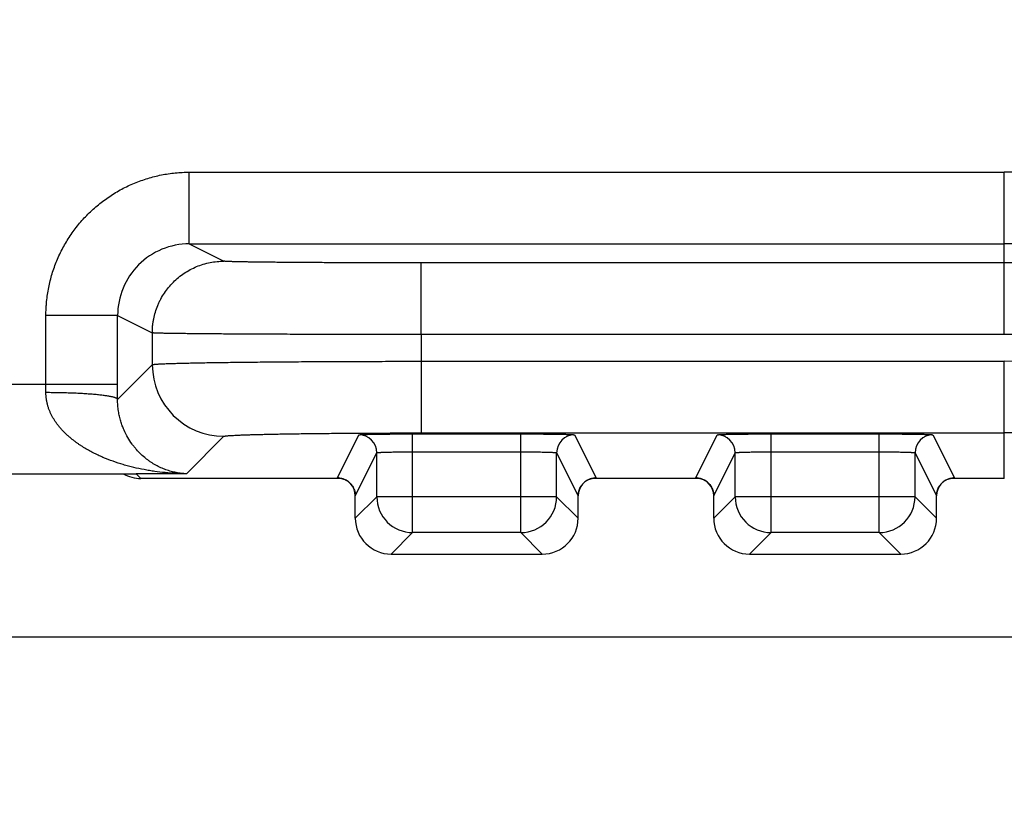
# Model space of a CAD drawing. Header units: inches. Extents: x 0 to 22, y 0 to 17.
# Tile 23 of 42: x 8.881 to 9.156, y 7.329 to 7.55. Entities that reach past the tile are written whole.
import ezdxf

# ---------------------------------------------------------------- set-up
doc = ezdxf.new("R2010")
doc.units = ezdxf.units.IN
doc.header["$LTSCALE"] = 1.21
doc.header["$MEASUREMENT"] = 0
doc.layers.get('0').update_dxf_attribs({"linetype": 'CONTINUOUS'})
doc.layers.add('DIMENSIONS', color=7, linetype='CONTINUOUS')
doc.styles.get("Standard").update_dxf_attribs({"font": 'txt', "width": 0.8})
doc.dimstyles.new('DIMSTYLE_1', dxfattribs={"dimtxt": 0.125, "dimasz": 0.18, "dimexe": 0.18, "dimexo": 0.0625, "dimgap": 0.09, "dimtad": 0, "dimtih": 1, "dimtoh": 1, "dimdec": 3, "dimzin": 4, "dimdsep": 46, "dimtxsty": 'STANDARD', "dimblk": '_FILLED', "dimblk1": '_FILLED', "dimblk2": '_FILLED', "dimcen": 0.09, "dimadec": 0, "dimazin": 0, "dimtp": 0.01, "dimtm": 0.01, "dimtfac": 1, "dimtdec": 3, "dimtofl": 0, "dimtmove": 0, "dimatfit": 3, "dimldrblk": '_FILLED', "dimfxl": 1, "dimtolj": 1, "dimtzin": 4, "dimarcsym": 0})

# ---------------------------------------------------------------- blocks, each defined once
blk = doc.blocks.new('_FILLED')
at = {"color": 0, "linetype": 'BYBLOCK'}
blk.add_solid([(0, 0), (-1, 0.1736111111), (-1, -0.1736111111)], dxfattribs=at)
blk = doc.blocks.new('*D1')
at = {"layer": 'DIMENSIONS', "color": 2, "linetype": 'CONTINUOUS'}
for p, q in [((8.3068517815, 9.339765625), (8.3068517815, 5.626265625)), ((9.4032793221, 7.3152847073), (9.4032793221, 5.626265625)), ((8.3068517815, 5.751265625), (7.8812775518, 5.751265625)), ((9.4032793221, 5.751265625), (9.7632793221, 5.751265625))]:
    blk.add_line(p, q, dxfattribs=at)
at = {"layer": 'DIMENSIONS', "color": 2, "linetype": 'CONTINUOUS', "xscale": 0.18, "yscale": 0.18, "zscale": 0.18}
blk.add_blockref('_FILLED', (8.3068517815, 5.751265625), dxfattribs=at)
at = {"layer": 'DIMENSIONS', "color": 2, "linetype": 'CONTINUOUS', "xscale": 0.18, "yscale": 0.18, "zscale": 0.18, "rotation": 180}
blk.add_blockref('_FILLED', (9.4032793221, 5.751265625), dxfattribs=at)
at = {"layer": 'DIMENSIONS', "color": 2, "linetype": 'CONTINUOUS', "insert": (7.8187775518, 5.813765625), "char_height": 0.125, "width": 1.325, "attachment_point": 3, "line_spacing_factor": 0.9}
blk.add_mtext('1.096{\\Ftxt.shx;\\W1.000000;\\H0.125000; }[27.85]', dxfattribs=at)
blk = doc.blocks.new('*D3')
at = {"layer": 'DIMENSIONS', "color": 2, "linetype": 'CONTINUOUS'}
for p, q in [((9.3630388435, 11.4265674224), (6.956092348, 11.4265674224)), ((7.081092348, 11.4265674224), (7.081092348, 9.679329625)), ((7.081092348, 7.3779638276), (7.081092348, 9.429329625)), ((9.3406897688, 7.3779638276), (6.956092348, 7.3779638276))]:
    blk.add_line(p, q, dxfattribs=at)
at = {"layer": 'DIMENSIONS', "color": 2, "linetype": 'CONTINUOUS', "xscale": 0.18, "yscale": 0.18, "zscale": 0.18}
for p, rotation in [((7.081092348, 11.4265674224), 90), ((7.081092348, 7.3779638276), 270)]:
    blk.add_blockref('_FILLED', p, dxfattribs=dict(at, rotation=rotation))
at = {"layer": 'DIMENSIONS', "color": 2, "linetype": 'CONTINUOUS', "insert": (7.081092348, 9.616829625), "char_height": 0.125, "width": 1.425, "attachment_point": 2, "line_spacing_factor": 0.9}
blk.add_mtext('4.049{\\Ftxt.shx;\\W1.000000;\\H0.125000; }[102.83]', dxfattribs=at)

msp = doc.modelspace()

# ---------------------------------------------------------------- linework, layer by layer
at = {"color": 7, "linetype": 'CONTINUOUS'}
for p, q in [((8.9283286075, 7.4877476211), (8.9283286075, 7.5077468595)), ((8.9283286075, 7.5077468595), (9.1557389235, 7.5077468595)), ((9.1557389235, 7.4624394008), (9.1557389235, 7.5077468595)), ((8.9283286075, 7.4877476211), (8.9379908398, 7.4829168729)), ((8.9283286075, 7.4877476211), (9.1557389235, 7.4877476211)), ((8.9929957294, 7.4624394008), (8.9929957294, 7.4824386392)), ((9.1557389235, 7.4824386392), (8.9929957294, 7.4824386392)), ((8.8883286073, 7.4485785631), (8.8883286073, 7.4677514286)), ((8.9083255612, 7.4677514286), (8.8883286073, 7.4677514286)), ((8.9083255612, 7.4677525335), (8.9180071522, 7.4629110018)), ((8.9083255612, 7.4485785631), (8.9083255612, 7.4677525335)), ((8.9180071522, 7.4629110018), (8.9180071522, 7.4540326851)), ((9.1557389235, 7.4624394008), (8.9930060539, 7.4624394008)), ((8.9930060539, 7.4624394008), (8.9930061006, 7.4549759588)), ((8.9083220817, 7.4443476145), (8.9180071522, 7.4540326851)), ((8.9929957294, 7.4549759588), (8.9929957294, 7.4349790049)), ((8.9930061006, 7.4549759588), (9.1557389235, 7.4549759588)), ((9.1557389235, 7.422265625), (9.1557389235, 7.4549759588)), ((8.8075388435, 7.4485785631), (8.9083255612, 7.4485785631)), ((8.9083220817, 7.4443476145), (8.9083255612, 7.4485785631)), ((8.9696485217, 7.4224409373), (8.9756526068, 7.434450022)), ((8.9906520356, 7.4071791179), (8.9906520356, 7.4347095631)), ((8.9906520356, 7.4347095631), (9.0208258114, 7.4347095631)), ((8.9929957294, 7.4349790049), (9.1557389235, 7.4349790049)), ((9.0208258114, 7.4071791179), (9.0208258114, 7.4347095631)), ((9.0358252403, 7.434450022), (9.0418293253, 7.4224409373)), ((9.0696485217, 7.4224409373), (9.0756526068, 7.434450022)), ((9.0906520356, 7.4071791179), (9.0906520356, 7.4347095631)), ((9.0906520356, 7.4347095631), (9.1208258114, 7.4347095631)), ((9.1208258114, 7.4071791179), (9.1208258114, 7.4347095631)), ((9.1358252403, 7.434450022), (9.1418293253, 7.4224409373)), ((8.9275507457, 7.4235823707), (8.9380063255, 7.4340379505)), ((8.9746483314, 7.4174416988), (8.9806524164, 7.4294507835)), ((8.9806524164, 7.4171787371), (8.9806524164, 7.4294507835)), ((8.9906520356, 7.4297103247), (9.0208258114, 7.4297103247)), ((9.0308254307, 7.4294507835), (9.0368295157, 7.4174416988)), ((9.0308254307, 7.4171787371), (9.0308254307, 7.4294507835)), ((9.0746483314, 7.4174416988), (9.0806524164, 7.4294507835)), ((9.0806524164, 7.4171787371), (9.0806524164, 7.4294507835)), ((9.0906520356, 7.4297103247), (9.1208258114, 7.4297103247)), ((9.1308254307, 7.4294507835), (9.1368295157, 7.4174416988)), ((9.1308254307, 7.4171787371), (9.1308254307, 7.4294507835)), ((8.8075388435, 7.4235785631), (8.912901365, 7.4235785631)), ((8.9128988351, 7.4235785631), (8.912901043, 7.4235785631)), ((8.912901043, 7.4235785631), (8.9135284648, 7.4235823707)), ((8.9148452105, 7.422265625), (8.9135284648, 7.4235823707)), ((8.9275507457, 7.4235823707), (8.9135284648, 7.4235823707)), ((8.970920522, 7.422265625), (8.9148452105, 7.422265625)), ((8.9703386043, 7.4223601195), (8.9696485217, 7.4224409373)), ((9.070920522, 7.422265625), (9.0405565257, 7.422265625)), ((9.0418293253, 7.4224409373), (9.0411373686, 7.4223600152)), ((9.0703386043, 7.4223601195), (9.0696485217, 7.4224409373)), ((9.1557389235, 7.422265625), (9.1405565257, 7.422265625)), ((9.1418293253, 7.4224409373), (9.1411373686, 7.4223600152)), ((8.9746479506, 7.4174394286), (8.9746483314, 7.4174416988)), ((8.9746479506, 7.4111746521), (8.9746479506, 7.4174394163)), ((8.9806524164, 7.4171787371), (8.9746483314, 7.4111746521)), ((9.0308254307, 7.4171787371), (8.9806524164, 7.4171787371)), ((9.0368295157, 7.4111746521), (9.0308254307, 7.4171787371)), ((9.0368295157, 7.4174416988), (9.0368298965, 7.4174394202)), ((9.0368295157, 7.4111746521), (9.0368295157, 7.4174416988)), ((9.0746479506, 7.4174394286), (9.0746483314, 7.4174416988)), ((9.0746479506, 7.4111746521), (9.0746479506, 7.4174394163)), ((9.0806524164, 7.4171787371), (9.0746483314, 7.4111746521)), ((9.1308254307, 7.4171787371), (9.0806524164, 7.4171787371)), ((9.1368295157, 7.4111746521), (9.1308254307, 7.4171787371)), ((9.1368295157, 7.4174416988), (9.1368298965, 7.4174394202)), ((9.1368295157, 7.4111746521), (9.1368295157, 7.4174416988)), ((8.9906520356, 7.4071791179), (8.9846479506, 7.4011750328)), ((9.0208258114, 7.4071791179), (8.9906520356, 7.4071791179)), ((9.0268298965, 7.4011750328), (9.0208258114, 7.4071791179)), ((9.0906520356, 7.4071791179), (9.0846479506, 7.4011750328)), ((9.1208258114, 7.4071791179), (9.0906520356, 7.4071791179)), ((9.1268298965, 7.4011750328), (9.1208258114, 7.4071791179)), ((8.9846479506, 7.4011746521), (9.0268298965, 7.4011746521)), ((9.0846479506, 7.4011746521), (9.1268298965, 7.4011746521))]:
    msp.add_line(p, q, dxfattribs=at)
for points in [[(8.9703670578, 7.422369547), (8.9703678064, 7.4223694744), (8.9703760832, 7.4223686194), (8.9703939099, 7.4223666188), (8.9704215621, 7.4223632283), (8.9704591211, 7.4223581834), (8.9705065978, 7.4223511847), (8.9705638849, 7.4223419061), (8.9706307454, 7.4223300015), (8.9707069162, 7.4223150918), (8.9707922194, 7.4222967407), (8.9708868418, 7.4222743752), (8.9709921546, 7.4222470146), (8.971110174, 7.4222132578), (8.9712422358, 7.4221715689), (8.9713864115, 7.4221212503), (8.9715394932, 7.4220621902), (8.9716987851, 7.4219943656), (8.9718630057, 7.4219173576), (8.9720310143, 7.4218307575), (8.9722016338, 7.4217342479), (8.9723736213, 7.4216276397), (8.972545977, 7.421510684), (8.9727183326, 7.4213827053), (8.9728902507, 7.421242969), (8.9730611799, 7.4210907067), (8.9732304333, 7.4209251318), (8.9733971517, 7.4207454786), (8.9735602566, 7.4205510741), (8.9737185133, 7.4203412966), (8.9738705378, 7.420115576), (8.9740150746, 7.4198728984), (8.9741509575, 7.4196114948), (8.974276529, 7.4193295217), (8.9743893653, 7.4190257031), (8.9744857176, 7.4187020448), (8.9745619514, 7.418362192), (8.9746151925, 7.4180102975), (8.9746434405, 7.4176509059), (8.9746479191, 7.4174394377)], [(9.036829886, 7.4174394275), (9.0368343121, 7.417649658), (9.0368622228, 7.4180068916), (9.03691471, 7.4183560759), (9.0369897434, 7.4186930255), (9.037084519, 7.4190139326), (9.0371955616, 7.4193154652), (9.0373192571, 7.4195956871), (9.0374532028, 7.4198557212), (9.0375957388, 7.4200973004), (9.0377456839, 7.4203221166), (9.0379018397, 7.4205312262), (9.0380628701, 7.42072521), (9.038227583, 7.420904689), (9.0383949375, 7.4210703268), (9.0385640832, 7.4212228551), (9.0387343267, 7.4213630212), (9.0389051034, 7.4214915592), (9.0390759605, 7.4216091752), (9.0392465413, 7.42171654), (9.0394160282, 7.4218139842), (9.0395831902, 7.4219016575), (9.0397468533, 7.4219798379), (9.0399058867, 7.4220489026), (9.0400591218, 7.4221092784), (9.0402043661, 7.4221611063), (9.0403385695, 7.4222044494), (9.0404594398, 7.422239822), (9.0405673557, 7.4222685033), (9.0406639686, 7.4222918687), (9.0407506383, 7.4223109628), (9.0408279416, 7.4223264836), (9.0408960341, 7.4223389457), (9.0409548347, 7.4223487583), (9.0410040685, 7.4223562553), (9.041043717, 7.4223617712), (9.0410739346, 7.4223656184), (9.0410948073, 7.422368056), (9.0411065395, 7.4223693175), (9.0411088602, 7.4223695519)], [(9.0703670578, 7.422369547), (9.0703678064, 7.4223694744), (9.0703760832, 7.4223686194), (9.0703939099, 7.4223666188), (9.0704215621, 7.4223632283), (9.0704591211, 7.4223581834), (9.0705065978, 7.4223511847), (9.0705638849, 7.4223419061), (9.0706307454, 7.4223300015), (9.0707069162, 7.4223150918), (9.0707922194, 7.4222967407), (9.0708868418, 7.4222743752), (9.0709921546, 7.4222470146), (9.071110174, 7.4222132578), (9.0712422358, 7.4221715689), (9.0713864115, 7.4221212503), (9.0715394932, 7.4220621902), (9.0716987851, 7.4219943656), (9.0718630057, 7.4219173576), (9.0720310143, 7.4218307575), (9.0722016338, 7.4217342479), (9.0723736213, 7.4216276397), (9.072545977, 7.421510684), (9.0727183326, 7.4213827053), (9.0728902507, 7.421242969), (9.0730611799, 7.4210907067), (9.0732304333, 7.4209251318), (9.0733971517, 7.4207454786), (9.0735602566, 7.4205510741), (9.0737185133, 7.4203412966), (9.0738705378, 7.420115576), (9.0740150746, 7.4198728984), (9.0741509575, 7.4196114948), (9.074276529, 7.4193295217), (9.0743893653, 7.4190257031), (9.0744857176, 7.4187020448), (9.0745619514, 7.418362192), (9.0746151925, 7.4180102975), (9.0746434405, 7.4176509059), (9.0746479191, 7.4174394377)], [(9.136829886, 7.4174394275), (9.1368343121, 7.417649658), (9.1368622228, 7.4180068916), (9.13691471, 7.4183560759), (9.1369897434, 7.4186930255), (9.137084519, 7.4190139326), (9.1371955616, 7.4193154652), (9.1373192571, 7.4195956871), (9.1374532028, 7.4198557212), (9.1375957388, 7.4200973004), (9.1377456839, 7.4203221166), (9.1379018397, 7.4205312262), (9.1380628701, 7.42072521), (9.138227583, 7.420904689), (9.1383949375, 7.4210703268), (9.1385640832, 7.4212228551), (9.1387343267, 7.4213630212), (9.1389051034, 7.4214915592), (9.1390759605, 7.4216091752), (9.1392465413, 7.42171654), (9.1394160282, 7.4218139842), (9.1395831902, 7.4219016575), (9.1397468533, 7.4219798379), (9.1399058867, 7.4220489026), (9.1400591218, 7.4221092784), (9.1402043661, 7.4221611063), (9.1403385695, 7.4222044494), (9.1404594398, 7.422239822), (9.1405673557, 7.4222685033), (9.1406639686, 7.4222918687), (9.1407506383, 7.4223109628), (9.1408279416, 7.4223264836), (9.1408960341, 7.4223389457), (9.1409548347, 7.4223487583), (9.1410040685, 7.4223562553), (9.141043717, 7.4223617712), (9.1410739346, 7.4223656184), (9.1410948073, 7.422368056), (9.1411065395, 7.4223693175), (9.1411088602, 7.4223695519)]]:
    msp.add_lwpolyline(points, dxfattribs=at)
for centre, radius, start, end in [((9.1557389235, 6.622265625), 0.8854812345, 72.7290893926, 90), ((8.9283197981, 7.4677523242), 0.0199946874, 89.9747568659, 179.9994002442), ((9.1557389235, 6.622265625), 0.8654819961, 72.7127255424, 90), ((9.1557389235, 6.622265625), 0.8601730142, 72.6602672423, 90), ((9.1557389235, 6.622265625), 0.8401737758, 72.2490606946, 90), ((8.9380069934, 7.454036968), 0.0199996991, 180.0122698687, 269.9980864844), ((9.1557389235, 6.622265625), 0.8327103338, 72.1690434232, 90), ((8.1011733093, 7.4485685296), 0.7871552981, 359.8296389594, 0.0007303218), ((8.9756520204, 7.4294495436), 0.0050004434, 0.0142069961, 89.9932816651), ((9.0358258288, 7.4294495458), 0.0050004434, 90.0067435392, 179.98581821), ((9.0756520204, 7.4294495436), 0.0050004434, 0.014206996, 89.9932816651), ((9.1358258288, 7.4294495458), 0.0050004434, 90.0067435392, 179.98581821), ((9.1557389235, 6.622265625), 0.8127133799, 71.9491994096, 90), ((8.91484222, 7.4322616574), 0.0099960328, 240.3477982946, 270.0171411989), ((8.9129341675, 7.432255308), 0.0086931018, 266.7156845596, 269.7655255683), ((8.9129342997, 7.4323261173), 0.0087639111, 269.7665554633, 273.8874521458), ((8.9696477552, 7.4174403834), 0.005000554, 81.8113616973, 89.9912172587), ((8.9719020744, 7.4506833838), 0.0283663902, 266.893009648, 267.1630019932), ((8.9696487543, 7.4174408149), 0.0049995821, 0.3692191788, 81.6901822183), ((9.0418290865, 7.4174408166), 0.0049995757, 98.3315449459, 179.6663732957), ((9.0396268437, 7.4497037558), 0.0273854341, 272.8300815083, 273.1073597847), ((9.0418300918, 7.4174403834), 0.005000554, 90.0087827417, 98.1886833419), ((9.0696477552, 7.4174403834), 0.005000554, 81.8113616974, 89.9912172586), ((9.0719020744, 7.4506833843), 0.0283663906, 266.8930096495, 267.1630019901), ((9.0696487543, 7.4174408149), 0.0049995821, 0.3692191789, 81.6901822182), ((9.1418290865, 7.4174408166), 0.0049995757, 98.331544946, 179.6663732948), ((9.1396268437, 7.4497037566), 0.0273854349, 272.8300815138, 273.1073597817), ((9.1418300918, 7.4174403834), 0.005000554, 90.0087827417, 98.1886833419), ((8.969652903, 7.4174409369), 0.0049954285, 0.0087391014, 0.3681262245), ((8.990652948, 7.4171796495), 0.0100005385, 180.0052273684, 269.9947726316), ((9.020824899, 7.4171796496), 0.0100005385, 270.0052276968, 359.9947723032), ((9.0418248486, 7.4174409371), 0.0049953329, 179.6674721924, 179.991263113), ((9.069652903, 7.4174409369), 0.0049954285, 0.0087391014, 0.3681262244), ((9.090652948, 7.4171796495), 0.0100005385, 180.0052273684, 269.9947726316), ((9.120824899, 7.4171796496), 0.0100005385, 270.0052276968, 359.9947723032), ((9.1418248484, 7.4174409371), 0.0049953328, 179.6674721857, 179.9912631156), ((8.9846479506, 7.4111746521), 0.01, 180.0129589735, 269.9870410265), ((9.0268298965, 7.4111746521), 0.01, 270.0129589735, 359.9870410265), ((9.0846479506, 7.4111746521), 0.01, 180.0129589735, 269.9870410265), ((9.1268298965, 7.4111746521), 0.01, 270.0129589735, 359.9870410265)]:
    msp.add_arc(centre, radius, start, end, dxfattribs=at)
for points, knots in [([(8.8883286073, 7.4677514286), (8.8883285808, 7.4680786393), (8.8883367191, 7.4687331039), (8.8883729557, 7.4697141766), (8.8884329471, 7.4706941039), (8.8885451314, 7.4719982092), (8.8887459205, 7.4736226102), (8.8891947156, 7.4762017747), (8.8898326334, 7.47874516), (8.8906534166, 7.4812310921), (8.891359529, 7.4830637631), (8.8921546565, 7.4848595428), (8.89303766, 7.4866138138), (8.8940063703, 7.488322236), (8.8950577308, 7.4899810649), (8.8961889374, 7.4915865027), (8.8973971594, 7.4931348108), (8.8986796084, 7.4946222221), (8.9000334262, 7.4960449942), (8.9014558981, 7.497399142), (8.9029435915, 7.4986812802), (8.9044923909, 7.4998888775), (8.9060983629, 7.5010193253), (8.9077575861, 7.502070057), (8.9094661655, 7.5030384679), (8.9112201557, 7.5039220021), (8.9130156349, 7.5047178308), (8.9148483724, 7.5054238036), (8.9173345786, 7.5062437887), (8.9198782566, 7.5068804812), (8.9224575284, 7.5073287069), (8.9244066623, 7.5075699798), (8.9263652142, 7.5077148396), (8.9276742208, 7.507746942), (8.9283286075, 7.5077468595)], [0, 0, 0, 0, 0.0156263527, 0.0312533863, 0.0468800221, 0.0625065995, 0.0937576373, 0.1250086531, 0.1874921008, 0.2187431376, 0.2499941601, 0.2812451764, 0.3124961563, 0.3437471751, 0.3749981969, 0.4062492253, 0.4375002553, 0.4687512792, 0.5000023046, 0.5312532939, 0.5625043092, 0.5937553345, 0.6250063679, 0.6562574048, 0.6875084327, 0.7187594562, 0.7500104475, 0.7812614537, 0.8125124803, 0.8749959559, 0.9062469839, 0.9374980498, 0.9687489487, 1, 1, 1, 1]), ([(8.9180067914, 7.4629111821), (8.9180068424, 7.4632387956), (8.9180230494, 7.4638941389), (8.9180956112, 7.4648746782), (8.9182162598, 7.4658505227), (8.9184407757, 7.4671418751), (8.9188400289, 7.4687330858), (8.9193935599, 7.470277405), (8.9199254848, 7.4714753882), (8.9205155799, 7.4726458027), (8.9213600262, 7.474052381), (8.9225338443, 7.475632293), (8.9238570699, 7.4770894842), (8.9253169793, 7.4784096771), (8.9268994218, 7.4795801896), (8.9285888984, 7.4805896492), (8.930368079, 7.4814284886), (8.9322181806, 7.4820887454), (8.9341190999, 7.4825640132), (8.9360488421, 7.4828506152), (8.9373451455, 7.4829157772), (8.9379908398, 7.4829168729)], [0, 0, 0, 0, 0.0313118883, 0.0626241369, 0.0939364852, 0.1252490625, 0.1878556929, 0.2504626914, 0.2817757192, 0.3130887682, 0.3756958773, 0.4383026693, 0.5009091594, 0.5635159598, 0.6261228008, 0.6887282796, 0.7513147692, 0.8138212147, 0.8761778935, 0.9382872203, 1, 1, 1, 1]), ([(8.9929957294, 7.4824386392), (8.9912029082, 7.4824386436), (8.9876343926, 7.4824401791), (8.982324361, 7.4824469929), (8.9771167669, 7.4824582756), (8.9720614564, 7.4824739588), (8.9672066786, 7.4824938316), (8.962599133, 7.4825176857), (8.9589344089, 7.4825411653), (8.9561594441, 7.4825619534), (8.9542072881, 7.4825780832), (8.9523478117, 7.4825950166), (8.9505856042, 7.4826127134), (8.9489252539, 7.4826311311), (8.9473709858, 7.4826502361), (8.9459264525, 7.4826699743), (8.9445947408, 7.4826902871), (8.9433787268, 7.4827111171), (8.9422812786, 7.4827324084), (8.9414421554, 7.482751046), (8.9408323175, 7.4827663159), (8.9404218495, 7.4827774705), (8.9400431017, 7.4827887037), (8.9396962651, 7.4828000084), (8.9393814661, 7.482811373), (8.9390988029, 7.4828227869), (8.9388483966, 7.4828342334), (8.9386303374, 7.4828457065), (8.9384688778, 7.482855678), (8.9383559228, 7.4828637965), (8.9382834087, 7.4828695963), (8.9382192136, 7.4828753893), (8.9381633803, 7.4828811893), (8.9381157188, 7.4828870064), (8.9380757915, 7.4828928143), (8.938043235, 7.4828985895), (8.9380207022, 7.4829035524), (8.93800661, 7.482907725), (8.9379991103, 7.4829105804), (8.9379938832, 7.4829133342), (8.9379913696, 7.4829156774), (8.9379908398, 7.4829168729)], [0, 0, 0, 0, 0.0977641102, 0.1945942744, 0.2895608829, 0.3817394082, 0.4702660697, 0.5542983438, 0.6329962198, 0.6701107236, 0.7056238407, 0.7394526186, 0.7715137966, 0.8017233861, 0.8299985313, 0.8562757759, 0.880502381, 0.9026263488, 0.9225957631, 0.9403583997, 0.9483956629, 0.9558611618, 0.9627498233, 0.9690581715, 0.9747844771, 0.9799272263, 0.9844845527, 0.9884535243, 0.9918345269, 0.9933056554, 0.9946288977, 0.9958013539, 0.9968204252, 0.9976897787, 0.9984195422, 0.999020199, 0.9994928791, 0.99967626, 0.9998217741, 0.999928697, 1, 1, 1, 1]), ([(8.9930060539, 7.4624393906), (8.9905825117, 7.4624393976), (8.9857582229, 7.4624409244), (8.9785786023, 7.4624476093), (8.9715347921, 7.462458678), (8.9646931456, 7.4624740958), (8.9581181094, 7.4624936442), (8.9518716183, 7.4625171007), (8.9460125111, 7.4625442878), (8.9413974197, 7.4625704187), (8.9379400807, 7.4625931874), (8.9355376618, 7.4626106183), (8.9332706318, 7.4626287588), (8.9311443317, 7.4626475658), (8.929163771, 7.4626670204), (8.9273336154, 7.4626870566), (8.9256581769, 7.4627076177), (8.9241414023, 7.4627286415), (8.9227868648, 7.4627500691), (8.9217609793, 7.4627688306), (8.9210237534, 7.4627841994), (8.9205342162, 7.4627953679), (8.9200873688, 7.4628066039), (8.919683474, 7.4628178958), (8.9193227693, 7.4628292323), (8.9190054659, 7.4628405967), (8.9187317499, 7.4628519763), (8.9185309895, 7.4628618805), (8.9183923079, 7.4628699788), (8.9183047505, 7.462875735), (8.9182281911, 7.4628814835), (8.9181626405, 7.4628872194), (8.9181080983, 7.4628929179), (8.9180645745, 7.4628985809), (8.9180352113, 7.4629035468), (8.918017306, 7.4629077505), (8.918010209, 7.4629098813), (8.9180071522, 7.4629110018)], [0, 0, 0, 0, 0.0969357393, 0.1929597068, 0.2871673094, 0.3786711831, 0.4666094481, 0.5501537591, 0.6285172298, 0.7009618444, 0.7347490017, 0.7668052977, 0.7970552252, 0.8254275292, 0.8518553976, 0.8762766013, 0.8986336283, 0.9188738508, 0.936949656, 0.9528185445, 0.959913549, 0.9664432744, 0.9724039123, 0.9777919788, 0.9826043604, 0.9868383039, 0.9904914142, 0.9935617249, 0.9948778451, 0.9960477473, 0.9970713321, 0.997948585, 0.9986795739, 0.9992645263, 0.999704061, 0.999869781, 1, 1, 1, 1]), ([(8.9180071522, 7.4540326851), (8.9180101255, 7.4540348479), (8.918017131, 7.4540390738), (8.918034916, 7.4540474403), (8.9180642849, 7.4540574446), (8.9181078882, 7.454068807), (8.9181624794, 7.4540802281), (8.9182280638, 7.4540917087), (8.9183373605, 7.454108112), (8.9185015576, 7.4541280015), (8.9187315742, 7.4541507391), (8.919005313, 7.4541734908), (8.9193226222, 7.4541962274), (8.9196833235, 7.4542189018), (8.9200872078, 7.4542414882), (8.9205340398, 7.4542639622), (8.9210235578, 7.4542863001), (8.9215554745, 7.4543084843), (8.9221294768, 7.454330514), (8.9229779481, 7.4543606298), (8.9241410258, 7.4543974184), (8.9256577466, 7.4544394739), (8.927333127, 7.4544805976), (8.9291632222, 7.4545206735), (8.9311437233, 7.4545595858), (8.9332699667, 7.4545972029), (8.9355369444, 7.4546334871), (8.9379393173, 7.4546683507), (8.9404714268, 7.4547017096), (8.9431273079, 7.4547334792), (8.9468976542, 7.4547743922), (8.9518707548, 7.4548205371), (8.9581172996, 7.4548674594), (8.9646924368, 7.4549065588), (8.9715342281, 7.4549374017), (8.97857822, 7.4549595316), (8.984544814, 7.4549706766), (8.9893692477, 7.454975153), (8.9917928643, 7.4549759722), (8.9930061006, 7.4549759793)], [0, 0, 0, 0, 0.000147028, 0.0003260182, 0.0007852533, 0.0013847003, 0.0021274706, 0.0030147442, 0.0040469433, 0.006546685, 0.009627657, 0.0132894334, 0.0175304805, 0.0223487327, 0.0277416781, 0.0337063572, 0.0402394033, 0.0473371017, 0.0549953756, 0.0632097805, 0.0812875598, 0.1015282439, 0.1238844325, 0.1483036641, 0.1747285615, 0.2030970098, 0.2333423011, 0.2653932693, 0.2991744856, 0.3346064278, 0.371605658, 0.4499539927, 0.5334818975, 0.6214028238, 0.7128886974, 0.8070778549, 0.9030831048, 0.9514844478, 1, 1, 1, 1]), ([(8.9275507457, 7.4235823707), (8.9255708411, 7.4236031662), (8.9225983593, 7.4237610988), (8.9191535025, 7.424171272), (8.9171910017, 7.4244725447), (8.9152324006, 7.4248194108), (8.9132842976, 7.4252358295), (8.9113513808, 7.4257250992), (8.9094258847, 7.4262655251), (8.9070403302, 7.4270398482), (8.9046985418, 7.4279539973), (8.9028571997, 7.4287784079), (8.9014922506, 7.4294471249), (8.9001481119, 7.4301682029), (8.8990497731, 7.4308155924), (8.8981853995, 7.4313627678), (8.8975441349, 7.4317891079), (8.8969116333, 7.4322318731), (8.8960795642, 7.4328455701), (8.895268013, 7.433492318), (8.894483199, 7.4341759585), (8.8939069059, 7.4347089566), (8.8933451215, 7.435261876), (8.8928910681, 7.4357395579), (8.8925370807, 7.4361326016), (8.8921887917, 7.4365341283), (8.8917659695, 7.4370502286), (8.8912808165, 7.4376913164), (8.8908212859, 7.4383567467), (8.8903892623, 7.4390462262), (8.8899876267, 7.4397599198), (8.8896203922, 7.4404980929), (8.8892910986, 7.4412601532), (8.8890028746, 7.4420448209), (8.8888012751, 7.4427154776), (8.8886645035, 7.4432613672), (8.8885743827, 7.443675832), (8.8884973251, 7.4440942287), (8.8884340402, 7.4445161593), (8.8883847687, 7.4449411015), (8.8883377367, 7.4455114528), (8.8883242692, 7.4459413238), (8.8883251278, 7.4462280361)], [0, 0, 0, 0, 0.1203451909, 0.1806284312, 0.210805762, 0.2410116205, 0.3015170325, 0.3318297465, 0.3621887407, 0.4230589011, 0.4841893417, 0.5148774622, 0.5456606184, 0.5765521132, 0.6075655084, 0.6231267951, 0.6387263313, 0.6543652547, 0.6700483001, 0.7015632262, 0.7174019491, 0.7333012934, 0.7492669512, 0.765303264, 0.7733494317, 0.7814150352, 0.7976082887, 0.8138907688, 0.8302668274, 0.8467437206, 0.8633273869, 0.8800222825, 0.8968323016, 0.9137594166, 0.9308024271, 0.9393673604, 0.9479595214, 0.9565777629, 0.9652206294, 0.973886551, 0.9825735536, 1, 1, 1, 1]), ([(8.908322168, 7.4443476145), (8.9083192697, 7.4443632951), (8.9083088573, 7.4443954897), (8.9082817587, 7.4444416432), (8.9082430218, 7.4444873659), (8.908192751, 7.4445327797), (8.9081309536, 7.4445779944), (8.9080576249, 7.4446230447), (8.9079727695, 7.4446679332), (8.9078764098, 7.4447126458), (8.9077685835, 7.4447571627), (8.9076029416, 7.4448186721), (8.9073670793, 7.4448938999), (8.9070496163, 7.4449798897), (8.9066881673, 7.4450645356), (8.9062835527, 7.445147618), (8.9058366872, 7.4452289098), (8.9053486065, 7.4453082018), (8.9048204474, 7.4453852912), (8.9042534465, 7.4454599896), (8.9034242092, 7.4455589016), (8.90230099, 7.4456739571), (8.9008565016, 7.4457964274), (8.8992940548, 7.4459055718), (8.8976283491, 7.4460003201), (8.8958750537, 7.4460797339), (8.8940506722, 7.4461430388), (8.8921723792, 7.446189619), (8.8902578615, 7.4462190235), (8.8889713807, 7.4462269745), (8.8883251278, 7.4462280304)], [0, 0, 0, 0, 0.002361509, 0.0049559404, 0.0078801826, 0.0112018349, 0.0149664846, 0.0192044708, 0.0239361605, 0.029175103, 0.0349303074, 0.0412074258, 0.0553376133, 0.0715741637, 0.0899049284, 0.1103047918, 0.1327387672, 0.1571638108, 0.1835299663, 0.2117811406, 0.2418556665, 0.3072019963, 0.378980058, 0.4565329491, 0.5391453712, 0.6260517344, 0.7164442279, 0.8094810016, 0.9042944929, 1, 1, 1, 1]), ([(8.9275507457, 7.4235823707), (8.9270693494, 7.4236007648), (8.9261039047, 7.4236751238), (8.9246614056, 7.4238993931), (8.9232230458, 7.424238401), (8.9217913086, 7.4246954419), (8.9203688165, 7.4252753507), (8.9189588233, 7.4259848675), (8.917808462, 7.4266849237), (8.9169009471, 7.4273164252), (8.9159822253, 7.4280143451), (8.9148489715, 7.428996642), (8.9137776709, 7.4301054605), (8.9129481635, 7.4310909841), (8.9121095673, 7.4321897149), (8.9111051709, 7.4337347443), (8.910232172, 7.4354548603), (8.9096116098, 7.4369901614), (8.9091850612, 7.4382667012), (8.9088225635, 7.4396450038), (8.9085408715, 7.441126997), (8.9083596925, 7.4427062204), (8.9083200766, 7.4437925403), (8.9083220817, 7.4443476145)], [0, 0, 0, 0, 0.0462751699, 0.092902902, 0.1400940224, 0.188082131, 0.2371238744, 0.2874998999, 0.339546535, 0.366321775, 0.3936754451, 0.4503434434, 0.5101909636, 0.5415613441, 0.574039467, 0.6429144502, 0.7182527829, 0.7589181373, 0.8019020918, 0.8474476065, 0.8957143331, 0.9466809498, 1, 1, 1, 1]), ([(8.9380063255, 7.4340379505), (8.9380087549, 7.4340400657), (8.938014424, 7.4340442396), (8.9380286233, 7.4340525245), (8.9380517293, 7.4340625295), (8.9380856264, 7.4340739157), (8.9381274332, 7.4340853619), (8.938177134, 7.4340968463), (8.9382591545, 7.4341131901), (8.9383818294, 7.4341330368), (8.9385531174, 7.4341557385), (8.9387562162, 7.4341784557), (8.93899101, 7.4342011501), (8.9392574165, 7.434223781), (8.9395553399, 7.4342463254), (8.9398846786, 7.4342687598), (8.9402453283, 7.4342910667), (8.9407882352, 7.4343217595), (8.9415434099, 7.434359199), (8.9425399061, 7.434401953), (8.9436546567, 7.4344438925), (8.9448848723, 7.4344849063), (8.9462277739, 7.4345248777), (8.9476805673, 7.4345637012), (8.9492401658, 7.4346012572), (8.9509029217, 7.4346374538), (8.9526646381, 7.4346722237), (8.9551986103, 7.4347176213), (8.9585800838, 7.4347697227), (8.9628725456, 7.434824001), (8.9674481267, 7.4348707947), (8.972263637, 7.4349097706), (8.9772737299, 7.4349405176), (8.9824315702, 7.4349626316), (8.9876887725, 7.4349759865), (8.9912212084, 7.4349789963), (8.9929957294, 7.4349790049)], [0, 0, 0, 0, 0.0001756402, 0.0003825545, 0.0008954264, 0.0015446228, 0.0023315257, 0.0032578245, 0.0043255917, 0.0068912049, 0.010032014, 0.0137464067, 0.0180339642, 0.0228938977, 0.0283247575, 0.0343250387, 0.0408931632, 0.0480273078, 0.0639751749, 0.0821205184, 0.1024127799, 0.1248017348, 0.1492373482, 0.1756692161, 0.2040460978, 0.2343018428, 0.266355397, 0.3001255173, 0.3724933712, 0.4507579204, 0.5341982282, 0.6219980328, 0.7133407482, 0.8073875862, 0.9032410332, 1, 1, 1, 1]), ([(8.9756526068, 7.434450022), (8.975653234, 7.4344512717), (8.9756556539, 7.4344537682), (8.9756607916, 7.4344568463), (8.9756680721, 7.4344599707), (8.9756820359, 7.4344645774), (8.9757051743, 7.4344700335), (8.9757396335, 7.4344762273), (8.9757829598, 7.4344824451), (8.97583513, 7.434488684), (8.9758961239, 7.4344949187), (8.9759658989, 7.4345011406), (8.9760444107, 7.434507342), (8.9761664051, 7.4345159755), (8.9763403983, 7.4345264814), (8.9765746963, 7.4345384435), (8.9768425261, 7.4345502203), (8.9771432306, 7.4345617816), (8.9774761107, 7.4345730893), (8.9778404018, 7.4345841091), (8.9782352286, 7.4345948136), (8.9786596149, 7.4346051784), (8.9792816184, 7.4346189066), (8.9801249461, 7.4346348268), (8.9812101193, 7.434651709), (8.9823852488, 7.434666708), (8.9836391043, 7.4346796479), (8.984959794, 7.4346904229), (8.9863347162, 7.4346989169), (8.9877507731, 7.434705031), (8.9891944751, 7.4347087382), (8.9901646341, 7.4347095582), (8.9906520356, 7.4347095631)], [0, 0, 0, 0, 0.0002794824, 0.0006722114, 0.0011961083, 0.0018584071, 0.0036099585, 0.0059408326, 0.0088561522, 0.012357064, 0.0164425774, 0.0211107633, 0.0263589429, 0.0321843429, 0.045556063, 0.0611996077, 0.0790769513, 0.0991418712, 0.1213493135, 0.1456519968, 0.1719904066, 0.200297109, 0.2305045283, 0.2963481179, 0.368893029, 0.4474374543, 0.5312546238, 0.6195297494, 0.7114286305, 0.8060823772, 0.9025770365, 1, 1, 1, 1]), ([(9.0208258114, 7.4347095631), (9.0213132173, 7.4347095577), (9.0222833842, 7.4347087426), (9.0237270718, 7.4347050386), (9.0251431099, 7.4346989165), (9.0265180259, 7.4346904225), (9.027838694, 7.4346796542), (9.0290925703, 7.4346667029), (9.0302676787, 7.4346517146), (9.0313528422, 7.4346348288), (9.0321961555, 7.4346189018), (9.032818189, 7.4346051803), (9.033242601, 7.434594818), (9.0336373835, 7.4345841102), (9.0340016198, 7.4345730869), (9.0343345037, 7.4345617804), (9.0346352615, 7.4345502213), (9.0349031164, 7.4345384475), (9.0351373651, 7.4345264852), (9.0353112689, 7.4345159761), (9.0354331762, 7.4345073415), (9.0355116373, 7.4345011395), (9.0355813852, 7.4344949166), (9.0356423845, 7.4344886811), (9.0356945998, 7.434482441), (9.0357380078, 7.4344762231), (9.0357725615, 7.4344700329), (9.035795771, 7.4344645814), (9.0358097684, 7.4344599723), (9.0358170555, 7.4344568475), (9.0358221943, 7.4344537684), (9.0358246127, 7.4344512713), (9.0358252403, 7.434450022)], [0, 0, 0, 0, 0.097423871, 0.1939192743, 0.2885686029, 0.3804675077, 0.4687459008, 0.5525555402, 0.6311085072, 0.703648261, 0.7694866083, 0.7997016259, 0.8280119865, 0.8543443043, 0.8786406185, 0.900849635, 0.92092012, 0.9388009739, 0.954440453, 0.967802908, 0.9736238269, 0.9788684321, 0.9835345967, 0.987620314, 0.9911241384, 0.9940453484, 0.9963836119, 0.9981403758, 0.9988036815, 0.9993278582, 0.9997205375, 1, 1, 1, 1]), ([(9.0756526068, 7.434450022), (9.075653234, 7.4344512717), (9.0756556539, 7.4344537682), (9.0756607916, 7.4344568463), (9.0756680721, 7.4344599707), (9.0756820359, 7.4344645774), (9.0757051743, 7.4344700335), (9.0757396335, 7.4344762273), (9.0757829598, 7.4344824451), (9.07583513, 7.434488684), (9.0758961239, 7.4344949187), (9.0759658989, 7.4345011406), (9.0760444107, 7.434507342), (9.0761664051, 7.4345159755), (9.0763403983, 7.4345264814), (9.0765746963, 7.4345384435), (9.0768425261, 7.4345502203), (9.0771432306, 7.4345617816), (9.0774761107, 7.4345730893), (9.0778404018, 7.4345841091), (9.0782352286, 7.4345948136), (9.0786596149, 7.4346051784), (9.0792816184, 7.4346189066), (9.0801249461, 7.4346348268), (9.0812101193, 7.434651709), (9.0823852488, 7.434666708), (9.0836391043, 7.4346796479), (9.084959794, 7.4346904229), (9.0863347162, 7.4346989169), (9.0877507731, 7.434705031), (9.0891944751, 7.4347087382), (9.0901646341, 7.4347095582), (9.0906520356, 7.4347095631)], [0, 0, 0, 0, 0.0002794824, 0.0006722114, 0.0011961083, 0.0018584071, 0.0036099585, 0.0059408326, 0.0088561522, 0.012357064, 0.0164425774, 0.0211107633, 0.0263589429, 0.0321843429, 0.045556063, 0.0611996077, 0.0790769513, 0.0991418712, 0.1213493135, 0.1456519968, 0.1719904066, 0.200297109, 0.2305045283, 0.2963481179, 0.368893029, 0.4474374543, 0.5312546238, 0.6195297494, 0.7114286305, 0.8060823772, 0.9025770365, 1, 1, 1, 1]), ([(9.1208258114, 7.4347095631), (9.1213132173, 7.4347095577), (9.1222833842, 7.4347087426), (9.1237270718, 7.4347050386), (9.1251431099, 7.4346989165), (9.1265180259, 7.4346904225), (9.127838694, 7.4346796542), (9.1290925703, 7.4346667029), (9.1302676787, 7.4346517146), (9.1313528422, 7.4346348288), (9.1321961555, 7.4346189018), (9.132818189, 7.4346051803), (9.133242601, 7.434594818), (9.1336373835, 7.4345841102), (9.1340016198, 7.4345730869), (9.1343345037, 7.4345617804), (9.1346352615, 7.4345502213), (9.1349031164, 7.4345384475), (9.1351373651, 7.4345264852), (9.1353112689, 7.4345159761), (9.1354331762, 7.4345073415), (9.1355116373, 7.4345011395), (9.1355813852, 7.4344949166), (9.1356423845, 7.4344886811), (9.1356945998, 7.434482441), (9.1357380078, 7.4344762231), (9.1357725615, 7.4344700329), (9.135795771, 7.4344645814), (9.1358097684, 7.4344599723), (9.1358170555, 7.4344568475), (9.1358221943, 7.4344537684), (9.1358246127, 7.4344512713), (9.1358252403, 7.434450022)], [0, 0, 0, 0, 0.097423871, 0.1939192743, 0.2885686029, 0.3804675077, 0.4687459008, 0.5525555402, 0.6311085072, 0.703648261, 0.7694866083, 0.7997016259, 0.8280119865, 0.8543443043, 0.8786406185, 0.900849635, 0.92092012, 0.9388009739, 0.954440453, 0.967802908, 0.9736238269, 0.9788684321, 0.9835345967, 0.987620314, 0.9911241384, 0.9940453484, 0.9963836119, 0.9981403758, 0.9988036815, 0.9993278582, 0.9997205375, 1, 1, 1, 1]), ([(8.9806524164, 7.4294507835), (8.9806532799, 7.4294533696), (8.9806567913, 7.4294569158), (8.9806626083, 7.4294606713), (8.9806718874, 7.4294652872), (8.980687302, 7.4294707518), (8.9807103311, 7.4294769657), (8.9807392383, 7.4294831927), (8.9807894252, 7.4294921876), (8.9808668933, 7.429502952), (8.9809773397, 7.4295151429), (8.98111081, 7.4295272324), (8.98126699, 7.4295391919), (8.9814455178, 7.4295509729), (8.9816459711, 7.4295625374), (8.9818678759, 7.4295738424), (8.9821107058, 7.4295848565), (8.9824745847, 7.4295996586), (8.9829770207, 7.4296169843), (8.9836336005, 7.4296355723), (8.9843570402, 7.4296524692), (8.9851404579, 7.4296674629), (8.9859763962, 7.4296804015), (8.9868568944, 7.4296911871), (8.9877735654, 7.4296996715), (8.9887176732, 7.429705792), (8.9896802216, 7.4297094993), (8.9903270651, 7.4297103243), (8.9906520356, 7.4297103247)], [0, 0, 0, 0, 0.0008168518, 0.0013913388, 0.0020941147, 0.0039075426, 0.0062848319, 0.0092358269, 0.0127646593, 0.0215587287, 0.0326618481, 0.0460546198, 0.0617091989, 0.0795908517, 0.0996586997, 0.1218661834, 0.1461613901, 0.1724872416, 0.2309775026, 0.2967838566, 0.3692825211, 0.4477850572, 0.5315453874, 0.6197668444, 0.711609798, 0.8061998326, 0.9026358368, 1, 1, 1, 1]), ([(9.0208258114, 7.4297103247), (9.021150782, 7.4297103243), (9.0217976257, 7.4297095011), (9.0227601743, 7.4297058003), (9.0237042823, 7.4296996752), (9.0246209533, 7.4296911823), (9.0255014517, 7.4296804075), (9.02633739, 7.4296674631), (9.0271208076, 7.4296524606), (9.0278442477, 7.4296355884), (9.0284064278, 7.4296196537), (9.028821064, 7.429605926), (9.0291039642, 7.4295955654), (9.0293671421, 7.4295848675), (9.0296099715, 7.4295738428), (9.0298318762, 7.4295625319), (9.0300323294, 7.4295509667), (9.0302108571, 7.429539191), (9.0303670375, 7.4295272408), (9.0305005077, 7.4295151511), (9.0306109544, 7.429502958), (9.0306884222, 7.429492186), (9.0307386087, 7.429483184), (9.0307675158, 7.4294769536), (9.0307905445, 7.4294707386), (9.0308059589, 7.4294652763), (9.0308152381, 7.4294606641), (9.030821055, 7.4294569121), (9.0308245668, 7.4294533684), (9.0308254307, 7.4294507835)], [0, 0, 0, 0, 0.0973642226, 0.1938002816, 0.2883903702, 0.3802333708, 0.4684548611, 0.5522152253, 0.6307178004, 0.7032164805, 0.7690228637, 0.7992188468, 0.8275132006, 0.8538390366, 0.8781342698, 0.9003417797, 0.9204096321, 0.9382912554, 0.9539457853, 0.9673385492, 0.9784417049, 0.9872358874, 0.9907648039, 0.993715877, 0.9960931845, 0.9979064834, 0.9986091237, 0.9991834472, 1, 1, 1, 1]), ([(9.0806524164, 7.4294507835), (9.0806532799, 7.4294533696), (9.0806567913, 7.4294569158), (9.0806626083, 7.4294606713), (9.0806718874, 7.4294652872), (9.080687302, 7.4294707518), (9.0807103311, 7.4294769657), (9.0807392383, 7.4294831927), (9.0807894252, 7.4294921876), (9.0808668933, 7.429502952), (9.0809773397, 7.4295151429), (9.08111081, 7.4295272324), (9.08126699, 7.4295391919), (9.0814455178, 7.4295509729), (9.0816459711, 7.4295625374), (9.0818678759, 7.4295738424), (9.0821107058, 7.4295848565), (9.0824745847, 7.4295996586), (9.0829770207, 7.4296169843), (9.0836336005, 7.4296355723), (9.0843570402, 7.4296524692), (9.0851404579, 7.4296674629), (9.0859763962, 7.4296804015), (9.0868568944, 7.4296911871), (9.0877735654, 7.4296996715), (9.0887176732, 7.429705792), (9.0896802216, 7.4297094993), (9.0903270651, 7.4297103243), (9.0906520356, 7.4297103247)], [0, 0, 0, 0, 0.0008168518, 0.0013913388, 0.0020941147, 0.0039075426, 0.0062848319, 0.0092358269, 0.0127646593, 0.0215587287, 0.0326618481, 0.0460546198, 0.0617091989, 0.0795908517, 0.0996586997, 0.1218661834, 0.1461613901, 0.1724872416, 0.2309775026, 0.2967838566, 0.3692825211, 0.4477850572, 0.5315453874, 0.6197668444, 0.711609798, 0.8061998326, 0.9026358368, 1, 1, 1, 1]), ([(9.1208258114, 7.4297103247), (9.121150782, 7.4297103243), (9.1217976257, 7.4297095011), (9.1227601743, 7.4297058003), (9.1237042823, 7.4296996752), (9.1246209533, 7.4296911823), (9.1255014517, 7.4296804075), (9.12633739, 7.4296674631), (9.1271208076, 7.4296524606), (9.1278442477, 7.4296355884), (9.1284064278, 7.4296196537), (9.128821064, 7.429605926), (9.1291039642, 7.4295955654), (9.1293671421, 7.4295848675), (9.1296099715, 7.4295738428), (9.1298318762, 7.4295625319), (9.1300323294, 7.4295509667), (9.1302108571, 7.429539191), (9.1303670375, 7.4295272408), (9.1305005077, 7.4295151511), (9.1306109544, 7.429502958), (9.1306884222, 7.429492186), (9.1307386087, 7.429483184), (9.1307675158, 7.4294769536), (9.1307905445, 7.4294707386), (9.1308059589, 7.4294652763), (9.1308152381, 7.4294606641), (9.130821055, 7.4294569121), (9.1308245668, 7.4294533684), (9.1308254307, 7.4294507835)], [0, 0, 0, 0, 0.0973642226, 0.1938002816, 0.2883903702, 0.3802333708, 0.4684548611, 0.5522152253, 0.6307178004, 0.7032164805, 0.7690228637, 0.7992188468, 0.8275132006, 0.8538390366, 0.8781342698, 0.9003417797, 0.9204096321, 0.9382912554, 0.9539457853, 0.9673385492, 0.9784417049, 0.9872358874, 0.9907648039, 0.993715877, 0.9960931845, 0.9979064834, 0.9986091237, 0.9991834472, 1, 1, 1, 1]), ([(8.9703645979, 7.4223586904), (8.970362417, 7.4223588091), (8.9703537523, 7.4223592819), (8.9703450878, 7.4223597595), (8.9703386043, 7.4223601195)], [0, 0, 0, 0, 0.2516962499, 1, 1, 1, 1]), ([(9.0411373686, 7.4223600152), (9.0411352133, 7.4223598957), (9.0411265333, 7.4223594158), (9.041117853, 7.4223589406), (9.0411113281, 7.4223585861)], [0, 0, 0, 0, 0.2483125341, 1, 1, 1, 1]), ([(9.0703645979, 7.4223586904), (9.070362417, 7.4223588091), (9.0703537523, 7.4223592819), (9.0703450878, 7.4223597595), (9.0703386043, 7.4223601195)], [0, 0, 0, 0, 0.2516962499, 1, 1, 1, 1]), ([(9.1411373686, 7.4223600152), (9.1411352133, 7.4223598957), (9.1411265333, 7.4223594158), (9.141117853, 7.4223589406), (9.1411113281, 7.4223585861)], [0, 0, 0, 0, 0.2483125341, 1, 1, 1, 1])]:
    msp.add_open_spline(points, degree=3, knots=knots, dxfattribs=at)
for points in [[(8.9703704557, 7.4223884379), (8.9703669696, 7.4223889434), (8.9703634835, 7.4223894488), (8.9703599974, 7.4223899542)], [(9.0411055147, 7.4223881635), (9.0411096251, 7.4223887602), (9.0411137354, 7.4223893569), (9.0411178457, 7.4223899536)], [(9.0703704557, 7.4223884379), (9.0703669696, 7.4223889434), (9.0703634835, 7.4223894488), (9.0703599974, 7.4223899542)], [(9.1411055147, 7.4223881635), (9.1411096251, 7.4223887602), (9.1411137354, 7.4223893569), (9.1411178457, 7.4223899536)]]:
    msp.add_open_spline(points, degree=3, dxfattribs=at)

# ---------------------------------------------------------------- dimensions: what is measured, and where the dimension line sits
at = {"layer": 'DIMENSIONS', "color": 2, "linetype": 'CONTINUOUS'}
dim = msp.add_linear_dim(base=(7.081092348, 7.3779638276), p1=(9.3630388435, 11.4265674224), p2=(9.3406897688, 7.3779638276), angle=270, dimstyle='DIMSTYLE_1', dxfattribs=at)
dim.commit()
dim.dimension.update_dxf_attribs({"geometry": '*D3', "text_midpoint": (6.931092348, 9.554329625), "dimtype": 160})
dim = msp.add_linear_dim(base=(9.4032793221, 5.751265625), p1=(8.3068517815, 9.339765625), p2=(9.4032793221, 7.3152847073), dimstyle='DIMSTYLE_1', dxfattribs=at)
dim.commit()
dim.dimension.update_dxf_attribs({"geometry": '*D1', "text_midpoint": (6.8562775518, 5.751265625), "dimtype": 160})

doc.saveas('drawing.dxf')
